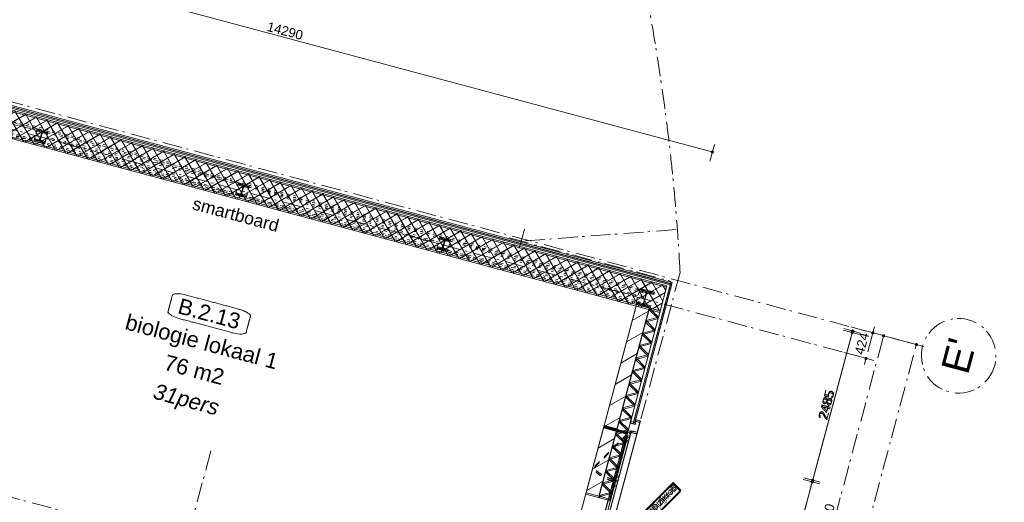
# Model space of a CAD drawing. Header units: millimetres. Extents: x -7616 to 74263, y -34032 to 21987.
# Tile 59 of 60: x 56423 to 72264, y -14885 to -7126. Entities that reach past the tile are written whole.
import ezdxf
from ezdxf.enums import TextEntityAlignment as Align

# ---------------------------------------------------------------- set-up
doc = ezdxf.new("R2010")
doc.units = ezdxf.units.MM
doc.header["$LTSCALE"] = 508
doc.header["$PDMODE"] = 1
doc.header["$PDSIZE"] = -2
for name, pattern in [('Dash Style-1', [0.41664, 0.20828, -0.20836]), ('Dash Style-5', [0.20828, 0.069425, -0.138855]), ('Dash Style-6', [1.04164, 0.625, -0.20828, 0.06943, -0.13893])]:
    doc.linetypes.add(name, pattern=pattern)
doc.layers.get('0').update_dxf_attribs({"lineweight": 0})
doc.layers.get('DEFPOINTS').update_dxf_attribs({"lineweight": 0})
for name, color, linetype, lineweight in [('(00) tekening-lijn draairichting', 7, 'Dash Style-1', 0), ('(00) tekening-merk kozijn', 40, 'Continuous', 0), ('(00) tekening-stramien-algemeen', 7, 'Dash Style-6', 0), ('(00) tekening-wijzigingspijl', 142, 'Continuous', 0), ('(00) tekst-algemeen', 8, 'Continuous', 0), ('(00) tekst-ruimtenummer-algemeen', 8, 'Continuous', 0), ('(00) tekst-ruimtenummer-gradering', 8, 'Continuous', 0), ('(21) buitenwanden-X prefab. hout HSB', 92, 'Continuous', 0), ('(22) binnenwanden-X kalkzandsteen', 1, 'Continuous', 0), ('(28) hoofddraagconstructie-bovenliggend', 1, 'Dash Style-5', 0), ('(42) binnenwandafwerkingen-R plaatmateriaal algemeen', 12, 'Continuous', 0), ('(8_) losse inventaris-(82) interieur', 1, 'Dash Style-1', 0), ('(__) constructies_materialen-K isolatie', 8, 'Continuous', 0), ('(__) constructies_materialen-Xh2 staalproducten', 1, 'Continuous', 0), ('Dimension', 7, 'Continuous', 0), ('None', 7, 'Continuous', 0)]:
    doc.layers.add(name, color=color, linetype=linetype, lineweight=lineweight)
doc.styles.add('Arial', font='Arial')
doc.styles.add('Arial Italic (italic)', font='Arial Italic')
doc.styles.add('Helvetica', font='Helvetica')
doc.dimstyles.new('KE __', dxfattribs={"dimtxt": 151.308594, "dimasz": 50.074463, "dimexe": 125, "dimexo": 500, "dimgap": 25, "dimtad": 1, "dimdec": 1, "dimtxsty": 'Helvetica', "dimblk": 'DOT', "dimblk1": 'DOT', "dimblk2": 'DOT', "dimcen": 0, "dimdle": 100, "dimazin": 0, "dimtfac": 0.8, "dimtdec": 1, "dimtix": 1, "dimtmove": 0, "dimatfit": 0, "dimldrblk": 'DOT', "dimfxl": 150, "dimfxlon": 1, "dimfrac": 2, "dimtolj": 1, "dimarcsym": 0})

# ---------------------------------------------------------------- blocks, each defined once
blk = doc.blocks.new('_Dot')
at = {"color": 0, "linetype": 'ByBlock', "lineweight": -2}
blk.add_line((-0.5, 0), (-1, 0), dxfattribs=at)
at = {"color": 0, "linetype": 'ByBlock', "const_width": 0.5}
blk.add_lwpolyline([(-0.25, 0, 1), (0.25, 0, 1)], format="xyb", close=True, dxfattribs=at)
blk = doc.blocks.new('*D26')
at = {"layer": 'DEFPOINTS', "color": 0, "transparency": 33554687}
for p in [(53640, 19620), (53640, 17480), (67930, 17480)]:
    blk.add_point(p, dxfattribs=at)
at = {"layer": 'Dimension', "color": 0, "lineweight": -2, "transparency": 33554687}
for p, q in [((53640, 19470), (53640, 19745)), ((67930, 19470), (67930, 19745)), ((67880, 19620), (53690, 19620))]:
    blk.add_line(p, q, dxfattribs=at)
at = {"layer": 'Dimension', "color": 0, "lineweight": -2, "xscale": 50.07446289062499, "yscale": 50.07446289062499, "zscale": 50.07446289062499, "rotation": 180}
blk.add_blockref('_Dot', (53640, 19620), dxfattribs=at)
at = {"layer": 'Dimension', "color": 0, "lineweight": -2, "xscale": 50.07446289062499, "yscale": 50.07446289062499, "zscale": 50.07446289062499}
blk.add_blockref('_Dot', (67930, 19620), dxfattribs=at)
at = {"layer": 'Dimension', "color": 0, "lineweight": 0, "transparency": 33554687, "insert": (60785, 19721), "char_height": 151.3, "attachment_point": 5, "style": 'Helvetica'}
blk.add_mtext('\\A1;14290', dxfattribs=at)
blk = doc.blocks.new('Isolatie Object-7')
at = {"layer": '(__) constructies_materialen-K isolatie', "color": 2, "lineweight": 0, "transparency": 33554687, "flags": 128}
blk.add_lwpolyline([(0, 90), (3131, 90), (3131, -90), (0, -90)], close=True, dxfattribs=at)
blk.add_lwpolyline([(0, -90), (104, 90), (208, -90), (208, -90), (312, 90), (416, -90), (416, -90), (520, 90), (624, -90), (624, -90), (727, 90), (831, -90), (831, -90), (935, 90), (1039, -90), (1039, -90), (1143, 90), (1247, -90), (1247, -90), (1351, 90), (1455, -90), (1455, -90), (1559, 90), (1663, -90), (1663, -90), (1767, 90), (1871, -90), (1871, -90), (1975, 90), (2078, -90), (2078, -90), (2182, 90), (2286, -90), (2286, -90), (2390, 90), (2494, -90), (2494, -90), (2598, 90), (2702, -90), (2702, -90), (2806, 90), (2910, -90), (2910, -90), (3014, 90), (3118, -90), (3131, -67)], dxfattribs=at)
blk = doc.blocks.new('*D51')
at = {"layer": 'DEFPOINTS', "color": 0, "transparency": 33554687}
for p in [(20370, 17400), (21347, 14915), (23375, 14915)]:
    blk.add_point(p, dxfattribs=at)
at = {"layer": 'Dimension', "color": 0, "lineweight": -2, "transparency": 33554687}
for p, q in [((23225, 17400), (23500, 17400)), ((23375, 17350), (23375, 14965)), ((23225, 14915), (23500, 14915))]:
    blk.add_line(p, q, dxfattribs=at)
at = {"layer": 'Dimension', "color": 0, "lineweight": -2, "xscale": 50.07446289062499, "yscale": 50.07446289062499, "zscale": 50.07446289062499}
for p, rotation in [((23375, 17400), 90), ((23375, 14915), 270)]:
    blk.add_blockref('_Dot', p, dxfattribs=dict(at, rotation=rotation))
at = {"layer": 'Dimension', "color": 0, "lineweight": 0, "transparency": 33554687, "insert": (23274, 16157), "char_height": 151.3, "attachment_point": 5, "rotation": 90, "style": 'Helvetica'}
blk.add_mtext('\\A1;2485', dxfattribs=at)
blk = doc.blocks.new('*D52')
at = {"layer": 'DEFPOINTS', "color": 0, "transparency": 33554687}
for p in [(21347, 14915), (20280, 10915), (23375, 10915)]:
    blk.add_point(p, dxfattribs=at)
at = {"layer": 'Dimension', "color": 0, "lineweight": -2, "transparency": 33554687}
for p, q in [((23225, 14915), (23500, 14915)), ((23375, 14865), (23375, 10965)), ((23225, 10915), (23500, 10915))]:
    blk.add_line(p, q, dxfattribs=at)
at = {"layer": 'Dimension', "color": 0, "lineweight": -2, "xscale": 50.07446289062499, "yscale": 50.07446289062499, "zscale": 50.07446289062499}
for p, rotation in [((23375, 14915), 90), ((23375, 10915), 270)]:
    blk.add_blockref('_Dot', p, dxfattribs=dict(at, rotation=rotation))
at = {"layer": 'Dimension', "color": 0, "lineweight": 0, "transparency": 33554687, "insert": (23274, 12915), "char_height": 151.3, "attachment_point": 5, "rotation": 90, "style": 'Helvetica'}
blk.add_mtext('\\A1;4000', dxfattribs=at)
blk = doc.blocks.new('kolom staal HEB 180')
at = {"layer": '(__) constructies_materialen-Xh2 staalproducten', "color": 1, "lineweight": 0, "transparency": 33554687, "flags": 128}
blk.add_lwpolyline([(-90, 90), (90, 90), (90, 75), (22, 75), (22, 75, 0.414214), (4, 57), (4, 57), (4, -57, 0.414214), (22, -75), (90, -75), (90, -90), (-90, -90), (-90, -75), (-23, -75, 0.414214), (-4, -57), (-4, 57, 0.414214), (-23, 75), (-90, 75)], format="xyb", close=True, dxfattribs=at)
at = {"layer": 'None', "color": 7, "linetype": 'Continuous', "lineweight": 0, "transparency": 33554687}
blk.add_point((0, 0), dxfattribs=at)
blk = doc.blocks.new('kolom staal HEB 240')
at = {"layer": '(__) constructies_materialen-Xh2 staalproducten', "color": 1, "lineweight": 0, "transparency": 33554687, "flags": 128}
blk.add_lwpolyline([(-120, 120), (120, 120), (120, 105), (22, 105), (22, 105, 0.414214), (4, 87), (4, -87, 0.414214), (22, -105), (120, -105), (120, -120), (-120, -120), (-120, -105), (-23, -105, 0.414214), (-4, -87), (-4, 87, 0.414214), (-23, 105), (-120, 105)], format="xyb", close=True, dxfattribs=at)
at = {"layer": 'None', "color": 7, "linetype": 'Continuous', "lineweight": 0, "transparency": 33554687}
blk.add_point((0, 0), dxfattribs=at)
blk = doc.blocks.new('Group-25-1')
at = {"layer": '(28) hoofddraagconstructie-bovenliggend', "color": 2, "lineweight": 0, "transparency": 33554687, "flags": 128}
for points in [[(6601, 17146), (9861, 17146), (9861, 16966), (6601, 16966)], [(6717, 17176), (19893, 17176), (19893, 16936), (6717, 16936)], [(10041, 17146), (13215, 17146), (13215, 16966), (10041, 16966)], [(13395, 17146), (16569, 17146), (16569, 16966), (13395, 16966)], [(16749, 17146), (20008, 17146), (20008, 16966), (16749, 16966)]]:
    blk.add_lwpolyline(points, close=True, dxfattribs=at)
for points in [[(9861, 17146), (6601, 17056), (9861, 16966)], [(13215, 17146), (10041, 17056), (13215, 16966)], [(13395, 17146), (16569, 17056), (13395, 16966)], [(16749, 17146), (20008, 17056), (16749, 16966)]]:
    blk.add_lwpolyline(points, dxfattribs=at)
at = {"layer": 'None', "color": 17, "transparency": 33554687}
for name, p in [('kolom staal HEB 240', (6597, 17056)), ('kolom staal HEB 180', (9951, 17056)), ('kolom staal HEB 180', (13305, 17056)), ('kolom staal HEB 180', (16659, 17056)), ('kolom staal HEB 240', (20013, 17056))]:
    blk.add_blockref(name, p, dxfattribs=at)
blk = doc.blocks.new('00-merk kozijn')
at = {"layer": '(00) tekening-merk kozijn', "color": 2, "lineweight": 0, "transparency": 33554687, "flags": 128}
blk.add_lwpolyline([(233, 50, 0.105357), (349, 75), (350, 75), (350, 225), (349, 225, 0.105357), (233, 250), (-233, 250, 0.105357), (-349, 225), (-350, 225), (-350, 75), (-349, 75, 0.105357), (-233, 50)], format="xyb", close=True, dxfattribs=at)
at = {"layer": 'None', "color": 7, "linetype": 'Continuous', "lineweight": 0, "transparency": 33554687}
blk.add_point((0, 0), dxfattribs=at)
at = {"layer": '(00) tekening-merk kozijn', "color": 2, "transparency": 33554687, "style": 'Arial'}
blk.add_attdef('MERK', text='', height=101, dxfattribs=at).set_placement((0, 150), align=Align.MIDDLE_CENTER)
blk = doc.blocks.new('zetwerk omlijsting eternit')
at = {"layer": '(__) constructies_materialen-Xh2 staalproducten', "color": 3, "lineweight": 0, "transparency": 33554687, "flags": 128}
for points in [[(7, 13), (-17, 13), (-17, 11), (5, 11), (15, -100), (17, -98)], [(17, -98), (15, -100), (205, -100), (205, -30), (155, -30), (155, 30), (153, 30), (153, -32), (203, -32), (203, -98)], [(205, 48), (157, 48), (157, 0), (155, 0), (155, 50), (205, 50)]]:
    blk.add_lwpolyline(points, close=True, dxfattribs=at)
blk = doc.blocks.new('kozijn aansluiting-hoek met lijst eternit')
at = {"layer": '(42) binnenwandafwerkingen-R plaatmateriaal algemeen', "color": 17, "lineweight": 0, "transparency": 33554687, "flags": 128}
blk.add_lwpolyline([(-32, 444), (-22, 444), (-22, 75), (-32, 75)], close=True, dxfattribs=at)
at = {"layer": 'None', "color": 17, "lineweight": 0, "transparency": 33554687}
blk.add_line((-17, 230), (-17, 444), dxfattribs=at)
at = {"layer": 'None', "color": 17, "lineweight": 0, "transparency": 33554687, "flags": 128}
blk.add_lwpolyline([(-76, 70), (0, 70), (0, 0), (-76, 0)], close=True, dxfattribs=at)
at = {"layer": 'None', "color": 7, "linetype": 'Continuous', "lineweight": 0, "transparency": 33554687}
for p in [(0, 0), (5, 0)]:
    blk.add_point(p, dxfattribs=at)
at = {"layer": 'None', "color": 17, "transparency": 33554687}
blk.add_blockref('zetwerk omlijsting eternit', (0, 0), dxfattribs=at)
blk = doc.blocks.new('wijzigingspijl-100')
at = {"layer": '(00) tekening-wijzigingspijl', "color": 1, "lineweight": 0, "flags": 128}
blk.add_lwpolyline([(-1031, -85), (-1031, 87), (-203, 87), (-203, 203), (0, 0), (-203, -201), (-203, -85)], close=True, dxfattribs=at)
at = {"layer": '(00) tekening-wijzigingspijl', "color": 1, "style": 'Arial'}
blk.add_attdef('hoofdveld', text='', height=102, dxfattribs=at).set_placement((-573, 1), align=Align.MIDDLE_CENTER)
blk.add_attdef('subveld', text='', height=75.5, dxfattribs=at).set_placement((-1031, -246), align=Align.MIDDLE_LEFT)
blk = doc.blocks.new('bu-b-08')
at = {"layer": '(00) tekening-lijn draairichting', "color": 17, "lineweight": 0, "transparency": 33554687, "flags": 128}
for points in [[(1829, -374, 0.133219), (1729, -7), (1085, -374)], [(4189, -374, -0.133219), (4289, -7), (4933, -374)]]:
    blk.add_lwpolyline(points, format="xyb", dxfattribs=at)
at = {"layer": 'None', "color": 17, "lineweight": 0, "transparency": 33554687}
blk.add_line((4933, -409), (1161, -409), dxfattribs=at)
at = {"layer": 'None', "color": 17, "lineweight": 0, "transparency": 33554687, "flags": 128}
for points in [[(1041, -374), (4977, -374), (4977, 0), (1041, 0)], [(5024, -444), (2744, -444), (2744, -444), (2163, -444), (2163, -444), (994, -444), (994, -544), (5024, -544)], [(5009, -374), (5009, -444), (1009, -444), (1009, -374)], [(1161, -374), (1161, -444), (1085, -444), (1085, -374)], [(1829, -374), (1829, -444), (1753, -444), (1753, -374)], [(1905, -374), (1905, -444), (1829, -444), (1829, -374)], [(4189, -374), (4189, -444), (4113, -444), (4113, -374)], [(4189, -379), (4189, -444), (4113, -444), (4113, -379)], [(4265, -374), (4265, -444), (4189, -444), (4189, -374)], [(4933, -374), (4933, -444), (4857, -444), (4857, -374)]]:
    blk.add_lwpolyline(points, close=True, dxfattribs=at)
at = {"layer": '(00) tekst-algemeen', "color": 17, "transparency": 33554687}
ref = blk.add_blockref('00-merk kozijn', (3009, -544), dxfattribs=dict(at, rotation=180))
ref.add_attrib('MERK', 'bu-b-08*', dxfattribs={"layer": '(00) tekening-merk kozijn', "color": 2, "transparency": 33554687, "height": 100.7, "style": 'Arial'}).set_placement((3009, -694), align=Align.MIDDLE_CENTER)
at = {"layer": 'None', "color": 17, "transparency": 33554687, "xscale": -1}
blk.add_blockref('kozijn aansluiting-hoek met lijst eternit', (1009, -444), dxfattribs=at)
at = {"layer": 'None', "color": 17, "transparency": 33554687}
blk.add_blockref('kozijn aansluiting-hoek met lijst eternit', (5009, -444), dxfattribs=at)
at = {"layer": 'None', "color": 17, "transparency": 33554687, "rotation": 150}
blk.add_blockref('wijzigingspijl-100', (3459, -869), dxfattribs=at).add_auto_attribs({'hoofdveld': 'gewijzigd nota'})
blk = doc.blocks.new('(00)-1-ruimtenummer-200')
at = {"layer": '(00) tekst-ruimtenummer-algemeen', "color": 17, "lineweight": 0, "transparency": 33554687}
blk.add_open_spline([(433, 618), (491, 618), (592, 600), (650, 570), (650, 420), (650, 271), (592, 241), (491, 223), (0, 223), (-491, 223), (-592, 241), (-650, 271), (-650, 420), (-650, 570), (-592, 600), (-491, 618), (-15, 618), (433, 618)], degree=2, knots=[0, 0, 0, 0.013296, 0.026591, 0.039887, 0.251662, 0.264958, 0.278253, 0.291549, 0.503324, 0.51662, 0.529915, 0.543211, 0.754986, 0.768281, 0.781577, 0.794873, 1, 1, 1], dxfattribs=at)
at = {"layer": 'None', "color": 7, "linetype": 'Continuous', "lineweight": 0}
blk.add_point((0, 0), dxfattribs=at)
at = {"layer": '(00) tekst-ruimtenummer-algemeen', "color": 17, "transparency": 33554687, "style": 'Arial'}
for tag, p in [('nummer', (0, 223)), ('naam', (0, -243)), ('oppervlak', (0, -710))]:
    blk.add_attdef(tag, text='', height=252, dxfattribs=at).set_placement(p, align=Align.BOTTOM_CENTER)
at = {"layer": '(00) tekst-ruimtenummer-gradering', "color": 17, "transparency": 33554687, "style": 'Arial Italic (italic)'}
blk.add_attdef('personen', text='', height=252, dxfattribs=at).set_placement((0, -875), align=Align.TOP_CENTER)
at = {"layer": 'None', "color": 0, "flags": 1}
blk.add_attdef('klasse', (-1353, -1668), '', height=252, dxfattribs=at)
blk = doc.blocks.new('Group-91-1')
at = {"layer": '(00) tekening-stramien-algemeen', "color": 2, "lineweight": 0, "transparency": 33554687}
for p, q in [((71038, 6410), (50513, 6410)), ((71037, 5986), (50513, 5986)), ((71038, 270), (-1885, 270))]:
    blk.add_line(p, q, dxfattribs=at)
blk = doc.blocks.new('Stramien blok B')
at = {"layer": '(00) tekening-stramien-algemeen', "color": 2, "lineweight": 0, "transparency": 33554687}
for p, q in [((67420.6, 7193.8), (65060, 6370.5)), ((65060, 6570.5), (65060, 6170.5)), ((67660, 6543), (67660, 1818.9)), ((64860, 6370.5), (67560, 6370.5)), ((61110, 1818.9), (61110, -14997.6))]:
    blk.add_line(p, q, dxfattribs=at)
blk.add_arc((35700.8, -3868.7), 33612.3, 18.04471, 49.82225, dxfattribs=at)
at = {"layer": 'None', "color": 17, "transparency": 33554687}
blk.add_blockref('Group-91-1', (0, 0), dxfattribs=at)
blk = doc.blocks.new('00-stramienbol')
at = {"layer": '(00) tekening-stramien-algemeen', "color": 2, "lineweight": 0, "transparency": 33554687, "flags": 128}
blk.add_lwpolyline([(0, 600), (59, 597), (117, 588), (174, 574), (230, 554), (283, 529), (333, 499), (381, 464), (424, 424), (464, 381), (499, 333), (529, 283), (554, 230), (574, 174), (588, 117), (597, 59), (600, 0), (597, -59), (588, -117), (574, -174), (554, -230), (529, -283), (499, -333), (464, -381), (424, -424), (381, -464), (333, -499), (283, -529), (230, -554), (174, -574), (117, -588), (59, -597), (0, -600), (-59, -597), (-117, -588), (-174, -574), (-230, -554), (-283, -529), (-333, -499), (-381, -464), (-424, -424), (-464, -381), (-499, -333), (-529, -283), (-554, -230), (-574, -174), (-588, -117), (-597, -59), (-600, 0), (-597, 59), (-588, 117), (-574, 174), (-554, 230), (-529, 283), (-499, 333), (-464, 381), (-424, 424), (-381, 464), (-333, 499), (-283, 529), (-230, 554), (-174, 574), (-117, 588), (-59, 597)], close=True, dxfattribs=at)
at = {"layer": '(00) tekening-stramien-algemeen', "color": 7, "linetype": 'Continuous', "lineweight": 0, "transparency": 33554687}
for p in [(0, 600), (-600, 0), (0, 0), (600, 0), (0, -600)]:
    blk.add_point(p, dxfattribs=at)
at = {"layer": '(00) tekening-stramien-algemeen', "color": 2, "transparency": 33554687, "style": 'Arial'}
blk.add_attdef('hoofdveld', text='', height=453, dxfattribs=at).set_placement((0, 0), align=Align.MIDDLE_CENTER)
at = {"layer": 'None', "color": 0, "flags": 1}
for tag, p in [('subveld_1', (-600, -1416)), ('subveld_2', (-600, -2231))]:
    blk.add_attdef(tag, p, '', height=453, dxfattribs=at)
blk = doc.blocks.new('*D213')
at = {"layer": '(00) tekening-stramien-algemeen', "color": 0, "lineweight": -2, "transparency": 33554687}
for p, q in [((11071, -96), (11071, 75)), ((17161, -50), (11121, -50)), ((17211, -503), (17211, -175))]:
    blk.add_line(p, q, dxfattribs=at)
at = {"layer": 'DEFPOINTS', "color": 0, "transparency": 33554687}
for p in [(11071, -50), (17211, -3), (11071, -596)]:
    blk.add_point(p, dxfattribs=at)
at = {"layer": '(00) tekening-stramien-algemeen', "color": 0, "lineweight": -2, "xscale": 50.07446289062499, "yscale": 50.07446289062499, "zscale": 50.07446289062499, "rotation": 180}
blk.add_blockref('_Dot', (11071, -50), dxfattribs=at)
at = {"layer": '(00) tekening-stramien-algemeen', "color": 0, "lineweight": -2, "xscale": 50.07446289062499, "yscale": 50.07446289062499, "zscale": 50.07446289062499}
blk.add_blockref('_Dot', (17211, -50), dxfattribs=at)
at = {"layer": '(00) tekening-stramien-algemeen', "color": 0, "lineweight": 0, "transparency": 33554687, "insert": (14141, 76), "char_height": 151.3, "attachment_point": 5, "style": 'Helvetica'}
blk.add_mtext('\\A1;6140', dxfattribs=at)
blk = doc.blocks.new('*D214')
at = {"layer": '(00) tekening-stramien-algemeen', "color": 0, "lineweight": -2, "transparency": 33554687}
for p, q in [((-267, -446), (-267, -721)), ((17211, -446), (17211, -721)), ((-217, -596), (17161, -596))]:
    blk.add_line(p, q, dxfattribs=at)
at = {"layer": 'DEFPOINTS', "color": 0, "transparency": 33554687}
for p in [(-267, 3333), (17211, 100), (17211, -596)]:
    blk.add_point(p, dxfattribs=at)
at = {"layer": '(00) tekening-stramien-algemeen', "color": 0, "lineweight": -2, "xscale": 50.07446289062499, "yscale": 50.07446289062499, "zscale": 50.07446289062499}
for p, rotation in [((-267, -596), 179.9996842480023), ((17211, -596), 359.9996842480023)]:
    blk.add_blockref('_Dot', p, dxfattribs=dict(at, rotation=rotation))
at = {"layer": '(00) tekening-stramien-algemeen', "color": 0, "lineweight": 0, "transparency": 33554687, "insert": (8472, -495), "char_height": 151.3, "attachment_point": 5, "rotation": 359.9997, "style": 'Helvetica'}
blk.add_mtext('\\A1;17478', dxfattribs=at)
blk = doc.blocks.new('*D215')
at = {"layer": '(00) tekening-stramien-algemeen', "color": 0, "lineweight": -2, "transparency": 33554687}
for p, q in [((16787, 498), (16787, 255)), ((17211, 497), (17211, 255)), ((16737, 130), (16687, 130)), ((17211, 130), (16787, 130)), ((17261, 130), (17311, 130))]:
    blk.add_line(p, q, dxfattribs=at)
at = {"layer": 'DEFPOINTS', "color": 0, "transparency": 33554687}
for p in [(16787, 130), (16787, -2), (17211, -3)]:
    blk.add_point(p, dxfattribs=at)
at = {"layer": '(00) tekening-stramien-algemeen', "color": 0, "lineweight": -2, "xscale": 50.07446289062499, "yscale": 50.07446289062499, "zscale": 50.07446289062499}
blk.add_blockref('_Dot', (16787, 130), dxfattribs=at)
at = {"layer": '(00) tekening-stramien-algemeen', "color": 0, "lineweight": -2, "xscale": 50.07446289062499, "yscale": 50.07446289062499, "zscale": 50.07446289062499, "rotation": 180}
blk.add_blockref('_Dot', (17211, 130), dxfattribs=at)
at = {"layer": '(00) tekening-stramien-algemeen', "color": 0, "lineweight": 0, "transparency": 33554687, "insert": (16999, 256), "char_height": 151.3, "attachment_point": 5, "style": 'Helvetica'}
blk.add_mtext('\\A1;424', dxfattribs=at)
blk = doc.blocks.new('blok b-v2-gevel_constructie')
at = {"layer": '(21) buitenwanden-X prefab. hout HSB', "linetype": 'Continuous', "lineweight": 0, "transparency": 33554687}
h = blk.add_hatch(dxfattribs=at)
h.set_pattern_fill('isolatie', style=0, pattern_type=2)
h.set_pattern_definition([(45, (0, 0), (-88.38835, 88.38835), []), (135, (0, 0), (-88.38835, -88.38835), [])])
h.paths.add_polyline_path([(20299.99, 17330), (10426.51, 17330), (10426.51, 17330), (6310.66, 17330), (6310.66, 16910), (20299.99, 16910)])
at = {"layer": '(22) binnenwanden-X kalkzandsteen', "linetype": 'Continuous', "lineweight": 0, "transparency": 33554687}
h = blk.add_hatch(dxfattribs=at)
h.set_pattern_fill('(__)F kzs 1_100', color=253, style=0, pattern_type=2)
h.set_pattern_definition([(45, (0, 0), (-176.7767, 176.7767), [])])
h.paths.add_polyline_path([(19905.99, 13778.8), (20119.99, 13778.8), (20119.99, 16910), (19905.99, 16910)])
at = {"layer": '(21) buitenwanden-X prefab. hout HSB', "color": 17, "lineweight": 0, "transparency": 33554687, "flags": 128}
blk.add_lwpolyline([(20299.99, 17330), (10426.51, 17330), (10426.51, 17330), (6310.66, 17330), (6310.66, 16910), (20299.99, 16910)], close=True, dxfattribs=at)
at = {"layer": '(22) binnenwanden-X kalkzandsteen', "color": 3, "lineweight": 0, "transparency": 33554687, "flags": 128}
blk.add_lwpolyline([(19905.99, 13778.8), (20119.99, 13778.8), (20119.99, 16910), (19905.99, 16910)], close=True, dxfattribs=at)
at = {"layer": '(42) binnenwandafwerkingen-R plaatmateriaal algemeen', "color": 17, "lineweight": 0, "transparency": 33554687, "flags": 128}
for points in [[(6240, 17380), (6240, 17400), (20369.98, 17400), (20369.98, 17380)], [(20349.98, 17400), (20369.98, 17400), (20369.98, 15092.4), (20349.98, 15092.4)]]:
    blk.add_lwpolyline(points, close=True, dxfattribs=at)
at = {"layer": '(__) constructies_materialen-K isolatie', "color": 2, "rotation": 270}
blk.add_blockref('Isolatie Object-7', (20209.99, 16910), dxfattribs=at)
at = {"layer": 'None', "color": 17, "transparency": 33554687}
blk.add_blockref('Group-25-1', (0, 0), dxfattribs=at)
at = {"layer": 'None', "color": 17, "transparency": 33554687, "rotation": 90}
blk.add_blockref('bu-b-08', (19905.91, 9905.97), dxfattribs=at)
at = {"layer": 'Dimension', "color": 17, "lineweight": 0, "transparency": 33554687}
for base, p1, p2, picture, middle in [((23374.97, 14915), (20369.98, 17400), (21347.14, 14915), '*D51', (23274.31, 16157.5)), ((23374.97, 10915), (21347.14, 14915), (20280.07, 10915), '*D52', (23274.31, 12915))]:
    dim = blk.add_linear_dim(base=base, p1=p1, p2=p2, angle=270, dimstyle='KE __', override={"dimtxt": 151.308594, "dimgap": 25, "dimpost": '<>', "dimtxsty": 'Helvetica', "dimtmove": 2}, dxfattribs=at)
    dim.commit()
    dim.dimension.update_dxf_attribs({"geometry": picture, "text_midpoint": middle})
blk = doc.blocks.new('blok B 02 (2D)')
at = {"layer": 'None', "color": 17, "transparency": 33554687}
blk.add_blockref('blok b-v2-gevel_constructie', (47480.01, -0.02), dxfattribs=at)
blk.add_blockref('(00)-1-ruimtenummer-200', (60785, 14589.92), dxfattribs=at).add_auto_attribs({'nummer': 'B.2.13', 'naam': 'biologie lokaal 1', 'oppervlak': '76 m2', 'personen': '31pers'})
at = {"layer": '(8_) losse inventaris-(82) interieur', "color": 17, "transparency": 33554687, "insert": (60071.32, 16766.3), "char_height": 201.745, "attachment_point": 1, "line_spacing_factor": 0.834288, "style": 'Helvetica'}
blk.add_mtext('smartboard', dxfattribs=at)
at = {"layer": 'Dimension', "color": 17, "lineweight": 0, "transparency": 33554687}
dim = blk.add_linear_dim(base=(53640.01, 19620.18), p1=(67930.01, 17479.98), p2=(53640.01, 17479.98), dimstyle='KE __', override={"dimgap": 25, "dimpost": '<>', "dimtxsty": 'Helvetica', "dimtmove": 2}, dxfattribs=at)
dim.commit()
dim.dimension.update_dxf_attribs({"geometry": '*D26', "text_midpoint": (60785.01, 19720.83)})
blk = doc.blocks.new('stramien kop gevel blok B')
at = {"layer": '(00) tekening-stramien-algemeen', "color": 2, "lineweight": 0}
blk.add_line((17211.3, 0), (17211.3, -700), dxfattribs=at)
at = {"layer": '(00) tekening-stramien-algemeen', "color": 2}
ref = blk.add_blockref('00-stramienbol', (17211.3, -1300), dxfattribs=dict(at, rotation=180))
ref.add_attrib('hoofdveld', "E'", dxfattribs={"color": 2, "transparency": 33554687, "height": 453.1, "style": 'Arial'}).set_placement((17211.3, -1300), align=Align.MIDDLE_CENTER)
at = {"layer": '(00) tekening-stramien-algemeen', "color": 2, "lineweight": 0, "transparency": 33554687}
dim = blk.add_linear_dim(base=(17211.3, -596.1), p1=(-267.1, 3333.4), p2=(17211.3, 100), angle=359.99968, dimstyle='KE __', override={"dimgap": 25, "dimdec": 0, "dimpost": '<>', "dimtxsty": 'Helvetica', "dimtmove": 2}, dxfattribs=at)
dim.commit()
dim.dimension.update_dxf_attribs({"geometry": '*D214', "text_midpoint": (8472.1, -495.4)})
for base, p2, picture, middle in [((16787.3, 130), (16787.3, -2.4), '*D215', (16999.3, 255.7)), ((11071.3, -50), (11071.3, -596.1), '*D213', (14141.3, 75.7))]:
    dim = blk.add_linear_dim(base=base, p1=(17211.3, -3.1), p2=p2, dimstyle='KE __', override={"dimgap": 50, "dimdec": 0, "dimpost": '<>', "dimtxsty": 'Helvetica', "dimtmove": 2}, dxfattribs=at)
    dim.commit()
    dim.dimension.update_dxf_attribs({"geometry": picture, "text_midpoint": middle})

msp = doc.modelspace()

# ---------------------------------------------------------------- block references
at = {"layer": 'None', "color": 17, "transparency": 33554687}
for name, p, rotation in [('Stramien blok B', (0, 0), 344.9999645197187), ('blok B 02 (2D)', (-3126, -10623), 344.9999999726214), ('blok b-v2-gevel_constructie', (42743, -22888), 344.9999673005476), ('stramien kop gevel blok B', (65827, -28821), 75.02800383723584)]:
    msp.add_blockref(name, p, dxfattribs=dict(at, rotation=rotation))

doc.saveas('drawing.dxf')
